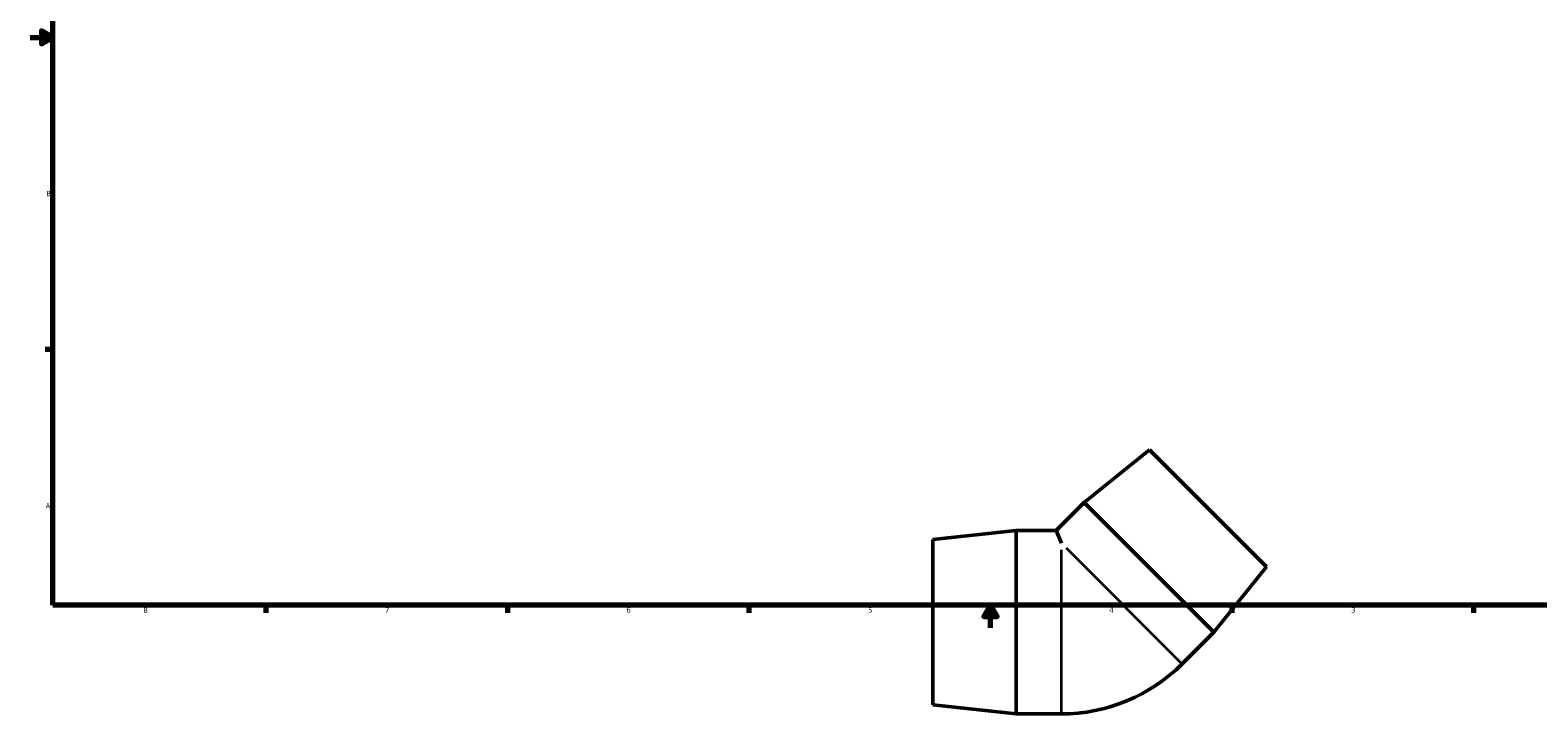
# Model space of a CAD drawing. Header units: inches. Extents: x -1 to 44.1, y -0.9 to 32.8.
# Tile 1 of 4: x 0.1 to 26.6, y -0.9 to 11.1. Entities that reach past the tile are written whole.
import ezdxf

# ---------------------------------------------------------------- set-up
doc = ezdxf.new("R2010")
doc.units = ezdxf.units.IN
doc.header["$MEASUREMENT"] = 0
for name, color, linetype, lineweight in [('Border (ANSI)', 7, 'Continuous', 70), ('Visible (ANSI)', 7, 'Continuous', 50), ('Visible Narrow (ANSI)', 7, 'Continuous', 35)]:
    doc.layers.add(name, color=color, linetype=linetype, lineweight=lineweight)
doc.styles.add('Note Text (ANSI)', font='tahoma.ttf')

# ---------------------------------------------------------------- blocks, each defined once
blk = doc.blocks.new('Borders Default Border')
at = {"layer": 'Border (ANSI)'}
for p, q in [((0.5, 5.5), (0.366, 5.5)), ((4.25, 1), (4.25, 0.866)), ((8.5, 1), (8.5, 0.866)), ((12.75, 1), (12.75, 0.866)), ((21.25, 1), (21.25, 0.866)), ((25.5, 1), (25.5, 0.866))]:
    blk.add_line(p, q, dxfattribs=at)
at = {"layer": 'Border (ANSI)', "flags": 128}
for points in [[(0.5, 1), (0.5, 21), (33.5, 21), (33.5, 1), (0.5, 1)], [(0.1, 11), (0.5, 11), (0.3, 11.115), (0.3, 10.885), (0.5, 11)], [(17, 0.6), (17, 1), (16.885, 0.8), (17.115, 0.8), (17, 1)]]:
    blk.add_lwpolyline(points, dxfattribs=at)
at = {"layer": 'Border (ANSI)', "color": 5, "true_color": 0x0000ff, "char_height": 0.0945, "attachment_point": 7, "style": 'Note Text (ANSI)'}
for s, insert in [('B', (0.384, 8.203)), ('A', (0.373, 2.703)), ('8', (2.094, 0.863)), ('7', (6.346, 0.866)), ('6', (10.595, 0.864)), ('5', (14.847, 0.864)), ('4', (19.092, 0.866)), ('3', (23.346, 0.864))]:
    blk.add_mtext(s, dxfattribs=dict(at, insert=insert))

msp = doc.modelspace()

# ---------------------------------------------------------------- linework, layer by layer
at = {"layer": 'Visible (ANSI)'}
for p, q in [((19.801, 3.733), (18.649, 2.809)), ((19.801, 3.733), (21.857, 1.677)), ((18.649, 2.809), (18.154, 2.314)), ((18.649, 2.809), (20.933, 0.525)), ((15.987, 2.153), (17.454, 2.314)), ((15.987, -0.754), (15.987, 2.153)), ((17.454, -0.916), (17.454, 2.314)), ((17.454, 2.314), (18.154, 2.314)), ((18.154, 2.314), (18.247, 2.091)), ((21.857, 1.677), (20.933, 0.525)), ((20.933, 0.525), (20.373, -0.035)), ((15.987, -0.754), (17.454, -0.916)), ((17.454, -0.916), (18.247, -0.916))]:
    msp.add_line(p, q, dxfattribs=at)
msp.add_arc((18.247, 2.091), 3.007, 270, 315, dxfattribs=at)
at = {"layer": 'Visible Narrow (ANSI)'}
for p, q in [((18.247, -0.902), (18.247, 1.972)), ((18.331, 2.007), (20.363, -0.026))]:
    msp.add_line(p, q, dxfattribs=at)

# ---------------------------------------------------------------- block references
msp.add_blockref('Borders Default Border', (0, 0))

doc.saveas('drawing.dxf')
